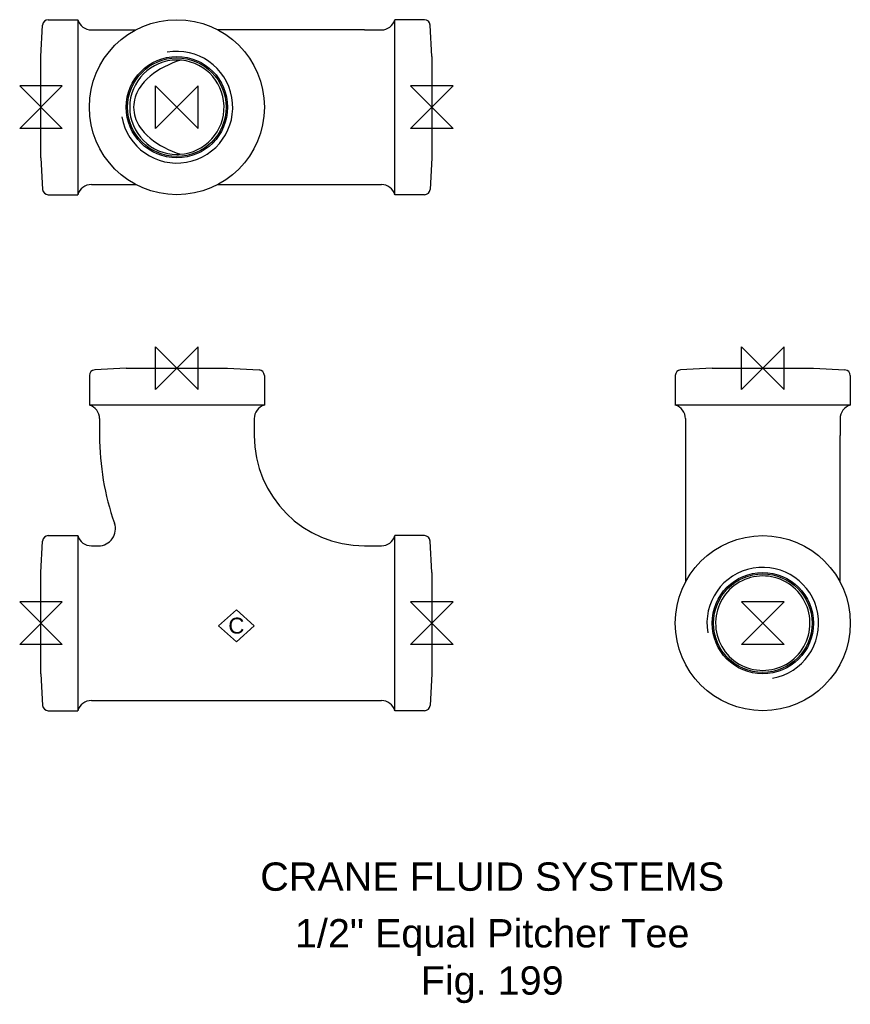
# Model space of a CAD drawing. Extents: x -4 to 143, y -67 to 107.
import ezdxf

# ---------------------------------------------------------------- set-up
doc = ezdxf.new("R2010")
doc.units = 0
doc.header["$MEASUREMENT"] = 0
doc.layers.get('0').update_dxf_attribs({"linetype": 'CONTINUOUS'})
for name, color, linetype in [('DETAIL', 2, 'CONTINUOUS'), ('ORIGIN', 6, 'CONTINUOUS'), ('SYMBOL', 3, 'CONTINUOUS')]:
    doc.layers.add(name, color=color, linetype=linetype)
doc.layers.add('TEXT', color=7, linetype='CONTINUOUS', lineweight=13)
doc.styles.add('fastrack', font='ARIAL.TTF')

# ---------------------------------------------------------------- blocks, each defined once
blk = doc.blocks.new('C Symbol')
at = {"layer": 'SYMBOL'}
for p, q in [((-10, 0), (0, 9)), ((0, 9), (10, 0)), ((0, -9), (-10, 0)), ((10, 0), (0, -9))]:
    blk.add_line(p, q, dxfattribs=at)
at = {"layer": 'SYMBOL', "insert": (0, 0), "char_height": 9, "attachment_point": 5, "style": 'fastrack'}
blk.add_mtext('C', dxfattribs=at)
blk = doc.blocks.new('ZPO')
at = {"layer": 'ORIGIN'}
for p, q in [((-20, 20), (20, -20)), ((20, 20), (-20, -20)), ((-20, -20), (-20, 20)), ((20, -20), (20, 20))]:
    blk.add_line(p, q, dxfattribs=at)

msp = doc.modelspace()

# ---------------------------------------------------------------- linework, layer by layer
at = {"layer": 'DETAIL'}
for p, q in [((1.29, 106.52), (6.5, 106.52)), ((6.5, 106.52), (6.5, 75.62)), ((62.5, 75.62), (62.5, 106.52)), ((67.71, 106.52), (62.5, 106.52)), ((0, 100.02), (0.29, 105.57)), ((8.9, 104.72), (16.76, 104.72)), ((57.1, 104.72), (31.24, 104.72)), ((57.1, 104.72), (60.1, 104.72)), ((69, 100.02), (68.71, 105.57)), ((0, 82.12), (0, 100.02)), ((69, 100.02), (69, 82.12)), ((0, 82.12), (0.29, 76.56)), ((69, 82.12), (68.71, 76.56)), ((8.9, 77.42), (16.76, 77.42)), ((31.24, 77.42), (57.1, 77.42)), ((57.1, 77.42), (60.1, 77.42)), ((1.29, 75.62), (6.5, 75.62)), ((67.71, 75.62), (62.5, 75.62)), ((8.55, 43.71), (8.55, 38.5)), ((15.05, 45), (9.5, 44.71)), ((15.05, 45), (32.95, 45)), ((32.95, 45), (38.5, 44.71)), ((39.45, 43.71), (39.45, 38.5)), ((111.98, 43.71), (111.98, 38.5)), ((118.48, 45), (112.93, 44.71)), ((118.48, 45), (136.38, 45)), ((136.38, 45), (141.94, 44.71)), ((142.88, 43.71), (142.88, 38.5)), ((39.45, 38.5), (8.55, 38.5)), ((142.88, 38.5), (111.98, 38.5)), ((10.35, 36.1), (10.35, 33.1)), ((37.65, 36.1), (37.65, 33.1)), ((113.78, 36.1), (113.78, 33.1)), ((141.08, 36.1), (141.08, 33.1)), ((113.78, 33.1), (113.78, 7.24)), ((141.08, 7.24), (141.08, 33.1)), ((0, 8.95), (0.29, 14.5)), ((1.29, 15.45), (6.5, 15.45)), ((6.5, 15.45), (6.5, -15.45)), ((62.5, -15.45), (62.5, 15.45)), ((67.71, 15.45), (62.5, 15.45)), ((69, 8.95), (68.71, 14.5)), ((8.9, 13.65), (10.15, 13.65)), ((57.1, 13.65), (60.1, 13.65)), ((0, -8.95), (0, 8.95)), ((69, 8.95), (69, -8.95)), ((0, -8.95), (0.29, -14.5)), ((69, -8.95), (68.71, -14.5)), ((8.9, -13.65), (60.1, -13.65)), ((1.29, -15.45), (6.5, -15.45)), ((67.71, -15.45), (62.5, -15.45))]:
    msp.add_line(p, q, dxfattribs=at)
at = {"layer": 'DETAIL', "flags": 128}
msp.add_lwpolyline([(24.64, 99.37), (23.9, 99.11), (23.18, 98.82), (22.48, 98.51), (21.79, 98.18), (21.13, 97.82), (20.49, 97.43), (19.87, 97.01), (19.28, 96.55), (18.73, 96.06), (18.21, 95.52), (17.73, 94.94), (17.51, 94.62), (17.3, 94.3), (17.1, 93.95), (16.92, 93.59), (16.76, 93.21), (16.63, 92.82), (16.51, 92.4), (16.43, 91.96), (16.38, 91.52), (16.36, 91.06), (16.38, 90.6), (16.43, 90.16), (16.52, 89.72), (16.63, 89.3), (16.77, 88.91), (16.93, 88.53), (17.11, 88.17), (17.3, 87.83), (17.51, 87.5), (17.73, 87.19), (18.21, 86.61), (18.73, 86.07), (19.29, 85.58), (19.87, 85.13), (20.49, 84.7), (21.13, 84.31), (21.79, 83.95), (22.48, 83.62), (23.18, 83.31), (23.9, 83.03), (24.64, 82.76)], dxfattribs=at)
at = {"layer": 'DETAIL'}
for centre, radius in [((24, 91.07), 15.45), ((24, 91.07), 8.95), ((24, 91.07), 8.7), ((127.43, 0), 15.45), ((127.43, 0), 8.95), ((127.43, 0), 8.7)]:
    msp.add_circle(centre, radius, dxfattribs=at)
for centre, radius, start, end in [((1.29, 105.52), 1, 90, 177), ((8.9, 107.22), 2.5, 196.2602, 270), ((60.1, 107.22), 2.5, 270, 343.7398), ((67.71, 105.52), 1, 3, 90), ((24, 91.07), 9.86, 190, 100), ((24, 91.07), 8.33, 90, 270), ((24, 91.07), 8.33, 273.638, 90), ((24, 91.07), 8.33, 270, 273.638), ((1.29, 76.62), 1, 183, 270), ((8.9, 74.92), 2.5, 90, 163.7398), ((60.1, 74.92), 2.5, 16.2602, 90), ((67.71, 76.62), 1, 270, 357), ((9.55, 43.71), 1, 93, 180), ((38.45, 43.71), 1, 0, 87), ((112.98, 43.71), 1, 93, 180), ((141.88, 43.71), 1, 0, 87), ((7.85, 36.1), 2.5, 0, 73.7398), ((40.15, 36.1), 2.5, 106.2602, 180), ((111.28, 36.1), 2.5, 0, 73.7398), ((143.58, 36.1), 2.5, 106.2602, 180), ((57.1, 33.1), 46.75, 180, 199.3084), ((57.1, 33.1), 19.45, 180, 270), ((10.15, 16.65), 3, 270, 19.3084), ((1.29, 14.45), 1, 90, 177), ((8.9, 16.15), 2.5, 196.2602, 270), ((60.1, 16.15), 2.5, 270, 343.7398), ((67.71, 14.45), 1, 3, 90), ((127.43, 0), 9.86, 280, 190), ((127.43, 0), 8.33, 60.9881, 178.6345), ((127.43, 0), 8.33, 1.3655, 60.9881), ((127.43, 0), 8.33, 178.6345, 179.6465), ((127.43, 0), 8.33, 179.6465, 0.3535), ((127.43, 0), 8.33, 0.3535, 1.3655), ((8.9, -16.15), 2.5, 90, 163.7398), ((60.1, -16.15), 2.5, 16.2602, 90), ((1.29, -14.45), 1, 183, 270), ((67.71, -14.45), 1, 270, 357)]:
    msp.add_arc(centre, radius, start, end, dxfattribs=at)

# ---------------------------------------------------------------- block references
at = {"xscale": 0.3125, "yscale": 0.3125, "zscale": 0.3125}
msp.add_blockref('C Symbol', (34.5, -0.45), dxfattribs=at)
at = {"layer": 'ORIGIN', "xscale": 0.1875, "yscale": 0.1875, "zscale": 0.1875, "rotation": 90}
for p in [(0, 91.07), (69, 91.07), (0, 0), (69, 0), (127.43, 0)]:
    msp.add_blockref('ZPO', p, dxfattribs=at)
at = {"layer": 'ORIGIN', "xscale": 0.1875, "yscale": 0.1875, "zscale": 0.1875}
for p in [(24, 91.07), (24, 45), (127.43, 45)]:
    msp.add_blockref('ZPO', p, dxfattribs=at)

# ---------------------------------------------------------------- texts
at = {"layer": 'TEXT', "char_height": 5, "attachment_point": 2, "style": 'fastrack'}
for s, insert in [('CRANE FLUID SYSTEMS', (79.66, -42.23)), ('\\A1;1/2" Equal Pitcher Tee\\PFig. 199', (79.66, -52.23))]:
    msp.add_mtext(s, dxfattribs=dict(at, insert=insert))

doc.saveas('drawing.dxf')
